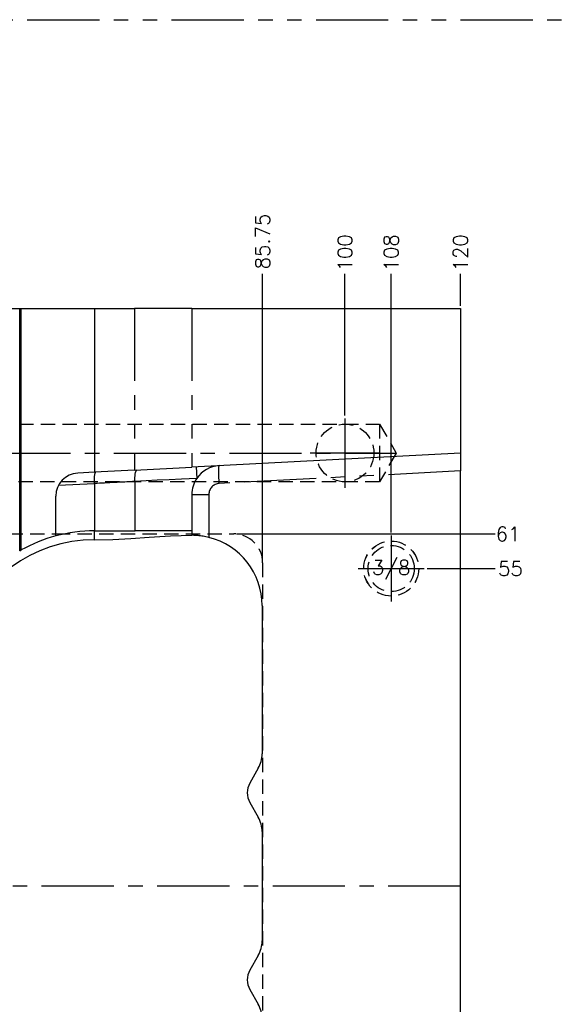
# Model space of a CAD drawing. Extents: x 2651 to 11825, y -3833 to 1075.
# Tile 22 of 256: x 3459 to 3552, y -3594 to -3423. Entities that reach past the tile are written whole.
import ezdxf
from ezdxf.enums import TextEntityAlignment as Align

# ---------------------------------------------------------------- set-up
doc = ezdxf.new("R2010")
doc.units = 0
doc.header["$LTSCALE"] = 10
for name, pattern in [('CENTER', [2, 1.25, -0.25, 0.25, -0.25]), ('HIDDEN', [0.375, 0.25, -0.125]), ('PHANTOM', [2.5, 1.25, -0.25, 0.25, -0.25, 0.25, -0.25])]:
    doc.linetypes.add(name, pattern=pattern)
doc.layers.get('0').update_dxf_attribs({"linetype": 'CONTINUOUS'})
doc.layers.get('Defpoints').update_dxf_attribs({"linetype": 'CONTINUOUS'})
for name, color, linetype in [('CEN', 1, 'CENTER'), ('COOL', 150, 'HIDDEN'), ('DIM', 3, 'CONTINUOUS'), ('DIVIDE', 5, 'PHANTOM'), ('HIDDEN', 6, 'HIDDEN'), ('LAYER_102', 7, 'CONTINUOUS'), ('TEXT', 4, 'CONTINUOUS')]:
    doc.layers.add(name, color=color, linetype=linetype)
doc.styles.get("Standard").update_dxf_attribs({"font": 'romans.shx'})
doc.dimstyles.new('1-1', dxfattribs={"dimtxt": 2.5, "dimasz": 2.5, "dimexe": 1, "dimexo": 0.5, "dimtad": 0, "dimrnd": 1.38778e-17, "dimzin": 9, "dimdsep": 46, "dimtxsty": 'Standard', "dimblk": 'CLOSED', "dimcen": 0, "dimclrd": 3, "dimclre": 3, "dimclrt": 3, "dimazin": 2, "dimtfac": 0.75, "dimtofl": 0, "dimtmove": 0, "dimatfit": 3, "dimfxl": 0, "dimtolj": 1, "dimarcsym": 0})

# ---------------------------------------------------------------- blocks, each defined once
blk = doc.blocks.new('*U587', base_point=(2710.72, -3615.4))
for radius in [4.76, 4]:
    blk.add_circle((2710.72, -3615.4), radius)
at = {"layer": 'CEN'}
for p, q in [((2710.72, -3609.68), (2710.72, -3621.12)), ((2705, -3615.4), (2716.43, -3615.4))]:
    blk.add_line(p, q, dxfattribs=at)
blk = doc.blocks.new('*D687')
at = {"layer": 'Defpoints', "color": 0}
for p in [(3515.68, -3467.36), (3515.68, -3492.36), (3415.68, -3573.36)]:
    blk.add_point(p, dxfattribs=at)
at = {"layer": 'DIM', "color": 3, "lineweight": -2}
blk.add_line((3515.68, -3491.86), (3515.68, -3467.36), dxfattribs=at)
at = {"layer": 'DIM', "color": 3, "insert": (3515.68, -3463.7), "char_height": 2.5, "attachment_point": 5, "rotation": 90}
blk.add_mtext('\\A1;100', dxfattribs=at)
blk = doc.blocks.new('_Closed')
at = {"color": 0, "linetype": 'ByBlock', "lineweight": -2}
for p, q in [((-1, 0.167), (0, 0)), ((-1, 0.167), (-1, -0.167)), ((0, 0), (-1, -0.167)), ((0, 0), (-1, 0))]:
    blk.add_line(p, q, dxfattribs=at)
blk = doc.blocks.new('*D688')
at = {"layer": 'Defpoints', "color": 0}
for p in [(3523.68, -3467.36), (3523.68, -3512.64), (3415.68, -3573.36)]:
    blk.add_point(p, dxfattribs=at)
at = {"layer": 'DIM', "color": 3, "lineweight": -2}
blk.add_line((3523.68, -3512.14), (3523.68, -3467.36), dxfattribs=at)
at = {"layer": 'DIM', "color": 3, "insert": (3523.68, -3463.7), "char_height": 2.5, "attachment_point": 5, "rotation": 90}
blk.add_mtext('\\A1;108', dxfattribs=at)
blk = doc.blocks.new('*D689')
at = {"layer": 'Defpoints', "color": 0}
for p in [(3535.68, -3467.36), (3535.68, -3473.36), (3415.68, -3573.36)]:
    blk.add_point(p, dxfattribs=at)
at = {"layer": 'DIM', "color": 3, "lineweight": -2}
blk.add_line((3535.68, -3472.86), (3535.68, -3467.36), dxfattribs=at)
at = {"layer": 'DIM', "color": 3, "insert": (3535.68, -3463.7), "char_height": 2.5, "attachment_point": 5, "rotation": 90}
blk.add_mtext('\\A1;120', dxfattribs=at)
blk = doc.blocks.new('*D676')
at = {"layer": 'Defpoints', "color": 0}
for p in [(3415.68, -3573.36), (3515.68, -3654.36), (3515.68, -3677.56)]:
    blk.add_point(p, dxfattribs=at)
at = {"layer": 'DIM', "color": 3, "lineweight": -2}
blk.add_line((3515.68, -3654.86), (3515.68, -3677.56), dxfattribs=at)
at = {"layer": 'DIM', "color": 3, "insert": (3515.68, -3681.22), "char_height": 2.5, "attachment_point": 5, "rotation": 90}
blk.add_mtext('\\A1;100', dxfattribs=at)
blk = doc.blocks.new('*D677')
at = {"layer": 'Defpoints', "color": 0}
for p in [(3415.68, -3573.36), (3523.68, -3634.08), (3523.68, -3677.56)]:
    blk.add_point(p, dxfattribs=at)
at = {"layer": 'DIM', "color": 3, "lineweight": -2}
blk.add_line((3523.68, -3634.58), (3523.68, -3677.56), dxfattribs=at)
at = {"layer": 'DIM', "color": 3, "insert": (3523.68, -3681.22), "char_height": 2.5, "attachment_point": 5, "rotation": 90}
blk.add_mtext('\\A1;108', dxfattribs=at)
blk = doc.blocks.new('*D678')
at = {"layer": 'Defpoints', "color": 0}
for p in [(3529.4, -3518.36), (3541.68, -3518.36), (3415.68, -3573.36)]:
    blk.add_point(p, dxfattribs=at)
at = {"layer": 'DIM', "color": 3, "lineweight": -2}
blk.add_line((3529.9, -3518.36), (3541.68, -3518.36), dxfattribs=at)
at = {"layer": 'DIM', "color": 3, "insert": (3544.33, -3518.36), "char_height": 2.5, "attachment_point": 5}
blk.add_mtext('\\A1;55', dxfattribs=at)
blk = doc.blocks.new('*D679')
at = {"layer": 'Defpoints', "color": 0}
for p in [(3415.68, -3573.36), (3529.4, -3628.36), (3541.68, -3628.36)]:
    blk.add_point(p, dxfattribs=at)
at = {"layer": 'DIM', "color": 3, "lineweight": -2}
blk.add_line((3529.9, -3628.36), (3541.68, -3628.36), dxfattribs=at)
at = {"layer": 'DIM', "color": 3, "insert": (3544.33, -3628.36), "char_height": 2.5, "attachment_point": 5}
blk.add_mtext('\\A1;55', dxfattribs=at)
blk = doc.blocks.new('*D3396')
at = {"layer": 'Defpoints', "color": 0}
for p in [(3501.43, -3467.36), (3501.43, -3517.36), (3415.68, -3573.36)]:
    blk.add_point(p, dxfattribs=at)
at = {"layer": 'DIM', "color": 3, "lineweight": -2}
blk.add_line((3501.43, -3516.86), (3501.43, -3467.36), dxfattribs=at)
at = {"layer": 'DIM', "color": 3, "insert": (3501.43, -3461.73), "char_height": 2.5, "attachment_point": 5, "rotation": 90}
blk.add_mtext('\\A1;85.75', dxfattribs=at)
blk = doc.blocks.new('*D3397')
at = {"layer": 'Defpoints', "color": 0}
for p in [(3496.43, -3512.36), (3541.68, -3512.36), (3415.68, -3573.36)]:
    blk.add_point(p, dxfattribs=at)
at = {"layer": 'DIM', "color": 3, "lineweight": -2}
blk.add_line((3496.93, -3512.36), (3541.68, -3512.36), dxfattribs=at)
at = {"layer": 'DIM', "color": 3, "insert": (3543.92, -3512.36), "char_height": 2.5, "attachment_point": 5}
blk.add_mtext('\\A1;61', dxfattribs=at)
blk = doc.blocks.new('*D3398')
at = {"layer": 'Defpoints', "color": 0}
for p in [(3415.68, -3573.36), (3496.43, -3634.36), (3541.68, -3634.36)]:
    blk.add_point(p, dxfattribs=at)
at = {"layer": 'DIM', "color": 3, "lineweight": -2}
blk.add_line((3496.93, -3634.36), (3541.68, -3634.36), dxfattribs=at)
at = {"layer": 'DIM', "color": 3, "insert": (3543.92, -3634.36), "char_height": 2.5, "attachment_point": 5}
blk.add_mtext('\\A1;61', dxfattribs=at)

msp = doc.modelspace()

# ---------------------------------------------------------------- linework, layer by layer
at = {"layer": 'CEN'}
msp.add_line((3535.684, -3573.358), (3295.684, -3573.358), dxfattribs=at)
at = {"layer": 'COOL', "color": 1, "linetype": 'CENTER'}
for p, q in [((3515.684, -3492.358), (3515.684, -3504.358)), ((3295.684, -3498.358), (3524.55, -3498.358)), ((3521.684, -3498.358), (3509.684, -3498.358))]:
    msp.add_line(p, q, dxfattribs=at)
at = {"layer": 'COOL'}
msp.add_line((3521.663, -3493.358), (3521.663, -3503.358), dxfattribs=at)
msp.add_lwpolyline([(3309.278, -3493.358), (3521.663, -3493.358), (3524.55, -3498.358), (3521.663, -3503.358), (3309.278, -3503.358)], dxfattribs=at)
msp.add_circle((3515.684, -3498.358), 5, dxfattribs=at)
at = {"layer": 'DIVIDE', "color": 4}
msp.add_line((2660.684, -3423.358), (3780.684, -3423.358), dxfattribs=at)
at = {"layer": 'LAYER_102', "color": 0, "linetype": 'Continuous'}
for p, q in [((3448.392, -3473.358), (3459.382, -3473.358)), ((3459.382, -3515.297), (3459.382, -3473.358)), ((3459.382, -3473.358), (3459.65, -3473.358)), ((3459.65, -3515.145), (3459.65, -3473.358)), ((3459.65, -3473.358), (3472.336, -3473.358)), ((3472.336, -3473.358), (3472.336, -3501.678)), ((3472.336, -3473.358), (3479.25, -3473.358)), ((3489.176, -3473.358), (3479.25, -3473.358)), ((3489.176, -3473.358), (3535.684, -3473.358)), ((3535.684, -3473.358), (3535.684, -3498.358)), ((3535.684, -3498.358), (3489.176, -3500.795)), ((3535.684, -3498.358), (3535.684, -3501.454)), ((3472.336, -3501.678), (3469.421, -3501.831)), ((3479.25, -3501.316), (3472.336, -3501.678)), ((3479.25, -3501.316), (3489.176, -3500.795)), ((3535.684, -3645.262), (3535.684, -3501.454)), ((3472.336, -3503.649), (3472.336, -3503.678)), ((3472.336, -3503.678), (3472.336, -3511.826)), ((3489.176, -3505.54), (3489.176, -3511.826)), ((3465.631, -3512.709), (3465.631, -3505.825)), ((3472.336, -3511.826), (3479.297, -3511.826)), ((3479.297, -3511.826), (3479.327, -3511.826)), ((3479.327, -3511.826), (3479.344, -3511.826)), ((3479.374, -3511.826), (3479.344, -3511.826)), ((3489.176, -3511.826), (3479.374, -3511.826)), ((3489.176, -3511.826), (3489.176, -3512.604)), ((3459.382, -3515.297), (3459.65, -3515.145)), ((3501.353, -3524.78), (3501.353, -3550.436)), ((3500.683, -3552.936), (3499.214, -3555.481)), ((3499.214, -3558.849), (3500.683, -3561.395)), ((3501.353, -3563.895), (3501.353, -3582.821)), ((3500.683, -3585.321), (3499.214, -3587.866)), ((3499.214, -3591.234), (3500.683, -3593.78))]:
    msp.add_line(p, q, dxfattribs=at)
at = {"layer": 'LAYER_102', "color": 253, "linetype": 'PHANTOM'}
for p, q in [((3479.25, -3473.358), (3479.25, -3501.316)), ((3489.176, -3473.358), (3489.176, -3500.795)), ((3489.92, -3500.756), (3490.025, -3502.754)), ((3535.684, -3501.454), (3493.915, -3503.643)), ((3472.336, -3503.678), (3466.068, -3504.006)), ((3479.327, -3503.287), (3479.327, -3511.826)), ((3489.176, -3505.54), (3492.114, -3505.54)), ((3492.114, -3505.54), (3492.114, -3512.963)), ((3472.336, -3513.381), (3472.336, -3511.826))]:
    msp.add_line(p, q, dxfattribs=at)
at = {"layer": 'LAYER_102', "color": 6, "linetype": 'HIDDEN'}
for p, q in [((3449.934, -3512.358), (3465.631, -3512.358)), ((3465.631, -3512.358), (3496.434, -3512.358)), ((3501.434, -3517.358), (3501.434, -3629.358))]:
    msp.add_line(p, q, dxfattribs=at)
at = {"layer": 'LAYER_102', "color": 0, "linetype": 'Continuous'}
for points in [[(3472.336, -3503.649, 0), (3472.329, -3503.484, 0), (3472.324, -3503.321, 0), (3472.321, -3503.155, 0), (3472.321, -3502.993, 0), (3472.324, -3502.841, 0), (3472.329, -3502.694, 0), (3472.336, -3502.55, 0), (3472.346, -3502.413, 0), (3472.358, -3502.289, 0), (3472.372, -3502.174, 0), (3472.388, -3502.067, 0), (3472.406, -3501.971, 0), (3472.426, -3501.889, 0), (3472.448, -3501.819, 0), (3472.472, -3501.76, 0), (3472.497, -3501.715, 0), (3472.512, -3501.695, 0), (3472.529, -3501.68, 0), (3472.545, -3501.671, 0), (3472.562, -3501.666, 0), (3472.565, -3501.666, 0)], [(3472.336, -3513.381, 0), (3475.48, -3513.31, 0), (3478.623, -3513.137, 0), (3481.767, -3512.923, 0), (3485.472, -3512.7, 0), (3489.176, -3512.604, 0)], [(3492.114, -3512.963, 0), (3491.866, -3512.905, 0), (3491.62, -3512.851, 0), (3491.37, -3512.803, 0), (3491.125, -3512.761, 0), (3490.893, -3512.725, 0), (3490.671, -3512.696, 0), (3490.452, -3512.671, 0), (3490.247, -3512.651, 0), (3490.063, -3512.636, 0), (3489.893, -3512.625, 0), (3489.736, -3512.617, 0), (3489.596, -3512.611, 0), (3489.477, -3512.607, 0), (3489.377, -3512.605, 0), (3489.294, -3512.604, 0), (3489.233, -3512.604, 0), (3489.209, -3512.604, 0), (3489.191, -3512.604, 0), (3489.18, -3512.604, 0), (3489.176, -3512.604, 0)]]:
    msp.add_polyline3d(points, dxfattribs=at)
at = {"layer": 'LAYER_102', "color": 253, "linetype": 'PHANTOM'}
for points in [[(3479.327, -3503.287, 0), (3479.318, -3502.941, 0), (3479.325, -3502.604, 0), (3479.347, -3502.289, 0), (3479.384, -3502.003, 0), (3479.435, -3501.757, 0), (3479.499, -3501.558, 0), (3479.573, -3501.41, 0), (3479.654, -3501.32, 0), (3479.735, -3501.29, 0)], [(3493.915, -3503.643, 0), (3493.889, -3503.105, 0), (3493.869, -3502.584, 0), (3493.856, -3502.095, 0), (3493.849, -3501.653, 0), (3493.849, -3501.271, 0), (3493.856, -3500.962, 0), (3493.87, -3500.734, 0), (3493.89, -3500.594, 0), (3493.915, -3500.547, 0)], [(3490.025, -3502.754, 0), (3488.701, -3502.82, 0), (3487.379, -3502.882, 0), (3485.277, -3502.984, 0), (3483.2, -3503.087, 0), (3481.261, -3503.186, 0), (3479.327, -3503.287, 0), (3479.327, -3503.287, 0)]]:
    msp.add_polyline3d(points, dxfattribs=at)
at = {"layer": 'LAYER_102', "color": 6, "linetype": 'HIDDEN'}
for radius in [4.765, 4]:
    msp.add_circle((3523.684, -3518.358), radius, dxfattribs=at)
at = {"layer": 'LAYER_102', "color": 0, "linetype": 'Continuous'}
for centre, radius, start, end in [((3469.631, -3505.825), 4, 93, 180), ((3494.177, -3505.541), 5.001, 93.00367, 146.1224), ((3494.177, -3505.54), 5.001, 146.13409, 179.99788), ((3472.336, -3537.734), 25.908, 90, 105), ((3472.336, -3537.734), 24.354, 90, 162.54282), ((3472.336, -3537.734), 25.908, 105, 119.31968), ((3489.176, -3524.78), 12.177, 0, 76.03911), ((3496.353, -3550.436), 5, 330, 0), ((3502.13, -3557.165), 3.368, 150, 210), ((3496.353, -3563.895), 5, 0, 30), ((3496.353, -3582.821), 5, 330, 0), ((3502.13, -3589.55), 3.368, 150, 210), ((3496.353, -3596.28), 5, 0, 30)]:
    msp.add_arc(centre, radius, start, end, dxfattribs=at)
at = {"layer": 'LAYER_102', "color": 253, "linetype": 'PHANTOM'}
for centre, radius, start, end in [((3742.413, -8654.783), 5158.209, 92.923547, 93.001313), ((3494.014, -3505.54), 1.9, 93, 180)]:
    msp.add_arc(centre, radius, start, end, dxfattribs=at)
at = {"layer": 'LAYER_102', "color": 6, "linetype": 'HIDDEN'}
msp.add_arc((3496.434, -3517.358), 5, 0, 90, dxfattribs=at)

# ---------------------------------------------------------------- block references
at = {"layer": 'HIDDEN'}
msp.add_blockref('*U587', (3523.684, -3518.358), dxfattribs=at)

# ---------------------------------------------------------------- texts
at = {"layer": 'TEXT'}
msp.add_text('3/8', height=2.5, dxfattribs=at).set_placement((3523.684, -3518.358), align=Align.MIDDLE)

# ---------------------------------------------------------------- dimensions: what is measured, and where the dimension line sits
at = {"layer": 'DIM'}
for feature_location, offset, dtype, picture, middle in [((3501.434, -3517.358), (0, 50), 1, '*D3396', (3501.434, -3461.733)), ((3515.684, -3492.358), (0, 25), 1, '*D687', (3515.684, -3463.697)), ((3523.684, -3512.64), (0, 45.282), 1, '*D688', (3523.684, -3463.697)), ((3535.684, -3473.358), (0, 6), 1, '*D689', (3535.684, -3463.697)), ((3496.434, -3512.358), (45.25, 0), 0, '*D3397', (3543.916, -3512.358)), ((3529.402, -3518.358), (12.282, 0), 0, '*D678', (3544.333, -3518.358)), ((3515.684, -3654.358), (0, -23.201), 1, '*D676', (3515.684, -3681.219)), ((3523.684, -3634.076), (0, -43.483), 1, '*D677', (3523.684, -3681.219)), ((3529.402, -3628.358), (12.282, 0), 0, '*D679', (3544.333, -3628.358)), ((3496.434, -3634.358), (45.25, 0), 0, '*D3398', (3543.916, -3634.358))]:
    dim = msp.add_ordinate_dim(feature_location=feature_location, offset=offset, dtype=dtype, origin=(3415.684, -3573.358), dimstyle='1-1', dxfattribs=at)
    dim.commit()
    dim.dimension.update_dxf_attribs({"geometry": picture, "text_midpoint": middle})

doc.saveas('drawing.dxf')
